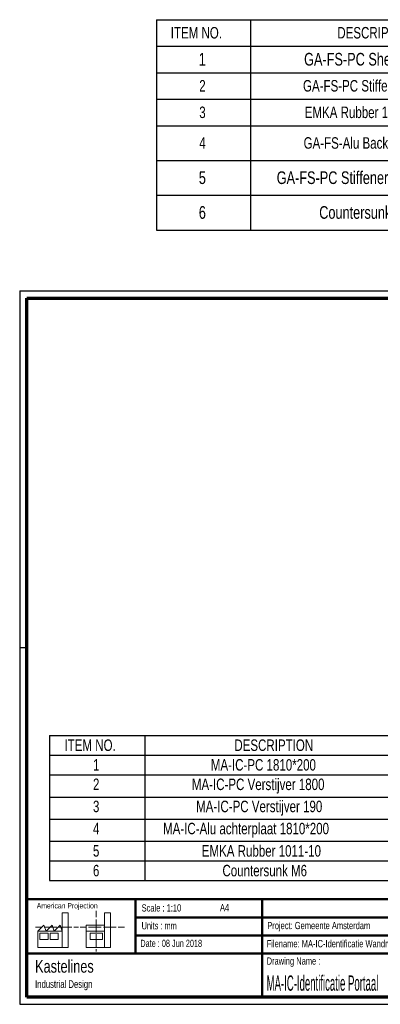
# Paper-space layout 'Sub assem IG' of a CAD drawing. Header units: millimetres. Extents: x 7 to 291, y 7 to 279.
# Tile 1 of 4: x 7 to 106, y 7 to 279. Entities that reach past the tile are written whole.
import ezdxf

# ---------------------------------------------------------------- set-up
doc = ezdxf.new("R2010")
doc.units = ezdxf.units.MM
for name, color, linetype in [('BORDERS', 7, 'Continuous'), ('DRAWING', 7, 'Continuous'), ('LOGO', 7, 'Continuous'), ('TEXT_SHEET_FORMAT', 7, 'Continuous')]:
    doc.layers.add(name, color=color, linetype=linetype)
doc.styles.add('SLDTEXTSTYLE0', font='TXT', dxfattribs={"width": 0.7})
doc.styles.add('SLDTEXTSTYLE1', font='TXT', dxfattribs={"width": 0.75})
doc.styles.add('SLDTEXTSTYLE2', font='TXT', dxfattribs={"width": 0.694444})
doc.styles.add('SLDTEXTSTYLE8', font='TXT', dxfattribs={"width": 0.467045})

# ---------------------------------------------------------------- blocks, each defined once
blk = doc.blocks.new('SW_NOTE_0_8')
at = {"layer": 'DRAWING', "color": 0, "attachment_point": 1, "style": 'SLDTEXTSTYLE1'}
for s, insert, char_height in [('Kastelines', (0, 4.51), 3.5), ('Industrial Design', (0, -1.09), 2.1167)]:
    blk.add_mtext(s, dxfattribs=dict(at, insert=insert, char_height=char_height))
blk = doc.blocks.new('SW_TABLEANNOTATION_0')
at = {"layer": 'LOGO', "color": 0}
for p, q in [((0, 0), (0, -7.33)), ((0, 0), (25.88, 0)), ((25.88, 0), (25.88, -7.33)), ((25.88, 0), (100.5, 0)), ((100.5, 0), (100.5, -7.33)), ((100.5, 0), (121.93, 0)), ((121.93, 0), (121.93, -7.33)), ((0, -7.33), (25.88, -7.33)), ((0, -7.33), (0, -14.65)), ((25.88, -7.33), (100.5, -7.33)), ((25.88, -7.33), (25.88, -14.65)), ((100.5, -7.33), (121.93, -7.33)), ((100.5, -7.33), (100.5, -14.65)), ((121.93, -7.33), (121.93, -14.65)), ((0, -14.65), (0, -21.98)), ((0, -14.65), (25.88, -14.65)), ((25.88, -14.65), (25.88, -21.98)), ((25.88, -14.65), (100.5, -14.65)), ((100.5, -14.65), (100.5, -21.98)), ((100.5, -14.65), (121.93, -14.65)), ((121.93, -14.65), (121.93, -21.98)), ((0, -21.98), (0, -29.31)), ((0, -21.98), (25.88, -21.98)), ((25.88, -21.98), (25.88, -29.31)), ((25.88, -21.98), (100.5, -21.98)), ((100.5, -21.98), (100.5, -29.31)), ((100.5, -21.98), (121.93, -21.98)), ((121.93, -21.98), (121.93, -29.31)), ((0, -29.31), (0, -38.91)), ((0, -29.31), (25.88, -29.31)), ((25.88, -29.31), (25.88, -38.91)), ((25.88, -29.31), (100.5, -29.31)), ((100.5, -29.31), (100.5, -38.91)), ((100.5, -29.31), (121.93, -29.31)), ((121.93, -29.31), (121.93, -38.91)), ((0, -38.91), (0, -48.51)), ((0, -38.91), (25.88, -38.91)), ((25.88, -38.91), (25.88, -48.51)), ((25.88, -38.91), (100.5, -38.91)), ((100.5, -38.91), (100.5, -48.51)), ((100.5, -38.91), (121.93, -38.91)), ((121.93, -38.91), (121.93, -48.51)), ((0, -48.51), (0, -58.11)), ((0, -48.51), (25.88, -48.51)), ((25.88, -48.51), (25.88, -58.11)), ((25.88, -48.51), (100.5, -48.51)), ((100.5, -48.51), (100.5, -58.11)), ((100.5, -48.51), (121.93, -48.51)), ((121.93, -48.51), (121.93, -58.11)), ((0, -58.11), (25.88, -58.11)), ((25.88, -58.11), (100.5, -58.11)), ((100.5, -58.11), (121.93, -58.11))]:
    blk.add_line(p, q, dxfattribs=at)
at = {"layer": 'LOGO', "color": 0, "attachment_point": 1, "style": 'SLDTEXTSTYLE1'}
for s, insert, char_height in [('ITEM NO.', (3.9, -2.02), 3.175), ('DESCRIPTION', (49.91, -2.02), 3.175), ('QTY.', (106.63, -2.02), 3.175), ('1', (11.65, -9.17), 3.5), ('GA-FS-PC Sheet 800', (40.73, -9.17), 3.5), ('1', (109.93, -9.17), 3.5), ('2', (11.77, -16.67), 3.17), ('GA-FS-PC Stiffener 790', (40.43, -16.67), 3.175), ('2', (110.05, -16.67), 3.17), ('3', (11.77, -24), 3.17), ('EMKA Rubber 1011-10', (40.91, -24), 3.175), ('1', (110.05, -24), 3.17), ('4', (11.77, -32.46), 3.17), ('GA-FS-Alu Back sheet', (40.59, -32.46), 3.175), ('1', (110.05, -32.46), 3.17), ('5', (11.65, -41.89), 3.5), ('GA-FS-PC Stiffener 790 Hori', (33.16, -41.89), 3.5), ('2', (109.93, -41.89), 3.5), ('6', (11.65, -51.49), 3.5), ('Countersunk M6', (44.91, -51.49), 3.5), ('6', (109.93, -51.49), 3.5)]:
    blk.add_mtext(s, dxfattribs=dict(at, insert=insert, char_height=char_height))
blk = doc.blocks.new('SW_TABLEANNOTATION_1')
at = {"layer": 'LOGO', "color": 0}
for p, q in [((0, 0), (0, -5.44)), ((0, 0), (26.35, 0)), ((26.35, 0), (26.35, -5.44)), ((26.35, 0), (102.34, 0)), ((102.34, 0), (102.34, -5.44)), ((102.34, 0), (124.16, 0)), ((124.16, 0), (124.16, -5.44)), ((0, -5.44), (26.35, -5.44)), ((0, -5.44), (0, -10.88)), ((26.35, -5.44), (102.34, -5.44)), ((26.35, -5.44), (26.35, -10.88)), ((102.34, -5.44), (124.16, -5.44)), ((102.34, -5.44), (102.34, -10.88)), ((124.16, -5.44), (124.16, -10.88)), ((0, -10.88), (0, -16.98)), ((0, -10.88), (26.35, -10.88)), ((26.35, -10.88), (26.35, -16.98)), ((26.35, -10.88), (102.34, -10.88)), ((102.34, -10.88), (102.34, -16.98)), ((102.34, -10.88), (124.16, -10.88)), ((124.16, -10.88), (124.16, -16.98)), ((0, -16.98), (0, -23.09)), ((0, -16.98), (26.35, -16.98)), ((26.35, -16.98), (26.35, -23.09)), ((26.35, -16.98), (102.34, -16.98)), ((102.34, -16.98), (102.34, -23.09)), ((102.34, -16.98), (124.16, -16.98)), ((124.16, -16.98), (124.16, -23.09)), ((0, -23.09), (0, -29.19)), ((0, -23.09), (26.35, -23.09)), ((26.35, -23.09), (26.35, -29.19)), ((26.35, -23.09), (102.34, -23.09)), ((102.34, -23.09), (102.34, -29.19)), ((102.34, -23.09), (124.16, -23.09)), ((124.16, -23.09), (124.16, -29.19)), ((0, -29.19), (0, -34.63)), ((0, -29.19), (26.35, -29.19)), ((26.35, -29.19), (26.35, -34.63)), ((26.35, -29.19), (102.34, -29.19)), ((102.34, -29.19), (102.34, -34.63)), ((102.34, -29.19), (124.16, -29.19)), ((124.16, -29.19), (124.16, -34.63)), ((0, -34.63), (0, -40.07)), ((0, -34.63), (26.35, -34.63)), ((26.35, -34.63), (26.35, -40.07)), ((26.35, -34.63), (102.34, -34.63)), ((102.34, -34.63), (102.34, -40.07)), ((102.34, -34.63), (124.16, -34.63)), ((124.16, -34.63), (124.16, -40.07)), ((0, -40.07), (26.35, -40.07)), ((26.35, -40.07), (102.34, -40.07)), ((102.34, -40.07), (124.16, -40.07))]:
    blk.add_line(p, q, dxfattribs=at)
at = {"layer": 'LOGO', "color": 0, "attachment_point": 1, "style": 'SLDTEXTSTYLE1'}
for s, insert, char_height in [('ITEM NO.', (4.14, -1.08), 3.175), ('DESCRIPTION', (51.06, -1.08), 3.175), ('QTY.', (108.66, -1.08), 3.175), ('1', (12, -6.51), 3.17), ('MA-IC-PC 1810*200', (44.56, -6.51), 3.175), ('1', (112.08, -6.51), 3.17), ('2', (12, -11.89), 3.17), ('MA-IC-PC Verstijver 1800', (39.32, -11.89), 3.175), ('2', (112.08, -11.89), 3.17), ('3', (12, -17.99), 3.17), ('MA-IC-PC Verstijver 190', (40.49, -17.99), 3.175), ('2', (112.08, -17.99), 3.17), ('4', (12, -24.1), 3.17), ('MA-IC-Alu achterplaat 1810*200', (31.36, -24.1), 3.175), ('1', (112.08, -24.1), 3.17), ('5', (12, -30.27), 3.17), ('EMKA Rubber 1011-10', (42.06, -30.27), 3.175), ('1', (112.08, -30.27), 3.17), ('6', (12, -35.71), 3.17), ('Countersunk M6', (47.77, -35.71), 3.175), ('10', (110.9, -35.71), 3.175)]:
    blk.add_mtext(s, dxfattribs=dict(at, insert=insert, char_height=char_height))

psp = doc.layouts.new('Sub assem IG')

# ---------------------------------------------------------------- linework, layer by layer
at = {"layer": 'BORDERS', "lineweight": 70}
for p, q in [((8.57, 8.78), (8.57, 201.78)), ((8.57, 201.78), (288.57, 201.78)), ((288.57, 8.78), (8.57, 8.78))]:
    psp.add_line(p, q, dxfattribs=at)
at = {"layer": 'BORDERS', "lineweight": 50}
for p, q in [((8.57, 35.78), (288.57, 35.78)), ((38.57, 35.78), (38.57, 20.78)), ((73.57, 35.78), (73.57, 8.78)), ((38.57, 30.78), (143.57, 30.78)), ((38.57, 25.78), (143.57, 25.78)), ((8.57, 20.78), (288.57, 20.78))]:
    psp.add_line(p, q, dxfattribs=at)
at = {"layer": 'TEXT_SHEET_FORMAT'}
for p, q in [((6.57, 203.78), (290.57, 203.78)), ((6.57, 203.78), (6.57, 6.78)), ((6.57, 105.28), (8.62, 105.28)), ((6.57, 6.78), (290.57, 6.78))]:
    psp.add_line(p, q, dxfattribs=at)
at = {"layer": 'TEXT_SHEET_FORMAT', "color": 7, "linetype": 'Continuous', "lineweight": 18}
for p, q in [((18.32, 26.97), (18.32, 32.04)), ((18.32, 32.04), (20, 32.04)), ((20, 32.04), (20, 22.47)), ((27.73, 32.6), (27.73, 30.84)), ((27.73, 30.25), (27.73, 28.49)), ((31.65, 32.03), (29.97, 32.03)), ((29.97, 32.03), (29.97, 22.47)), ((31.65, 26.97), (31.65, 32.03)), ((10.98, 28.1), (12.74, 28.1)), ((11.59, 26.97), (13.28, 28.66)), ((13.28, 28.66), (13.84, 26.97)), ((13.32, 28.1), (15.08, 28.1)), ((13.84, 26.97), (15.52, 28.66)), ((15.08, 28.1), (16.83, 28.1)), ((15.52, 28.66), (16.08, 26.97)), ((16.08, 26.97), (17.76, 28.66)), ((17.42, 28.1), (19.17, 28.1)), ((17.76, 28.66), (18.32, 26.97)), ((19.17, 28.1), (20.93, 28.1)), ((21.51, 28.1), (22.81, 28.1)), ((23.24, 28.1), (25, 28.1)), ((24.93, 28.66), (24.93, 26.97)), ((24.93, 28.66), (29.97, 28.66)), ((25.58, 28.1), (27.34, 28.1)), ((27.34, 28.1), (29.09, 28.1)), ((27.73, 28.49), (27.73, 26.73)), ((29.68, 28.1), (31.43, 28.1)), ((31.43, 28.1), (33.19, 28.1)), ((33.77, 28.1), (35.53, 28.1)), ((18.32, 26.97), (11.59, 26.97)), ((11.59, 26.97), (11.59, 22.47)), ((12.16, 26.41), (14.4, 26.41)), ((12.16, 24.72), (12.16, 26.41)), ((14.4, 24.72), (12.16, 24.72)), ((14.4, 26.41), (14.4, 24.72)), ((14.96, 26.41), (17.2, 26.41)), ((14.96, 24.72), (14.96, 26.41)), ((17.2, 24.72), (14.96, 24.72)), ((17.2, 26.41), (17.2, 24.72)), ((18.32, 26.97), (18.32, 22.47)), ((24.93, 26.97), (29.97, 26.97)), ((24.93, 26.97), (24.93, 22.47)), ((26.05, 26.41), (29.41, 26.41)), ((26.05, 24.72), (26.05, 26.41)), ((29.41, 24.72), (26.05, 24.72)), ((27.73, 26.14), (27.73, 24.38)), ((29.41, 26.41), (29.41, 24.72)), ((31.65, 26.97), (31.65, 22.47)), ((11.59, 22.47), (18.32, 22.47)), ((18.32, 22.47), (20, 22.47)), ((24.93, 22.47), (31.65, 22.47)), ((27.73, 24.38), (27.73, 22.62)), ((27.73, 22.03), (27.73, 21.34))]:
    psp.add_line(p, q, dxfattribs=at)

# ---------------------------------------------------------------- block references
at = {"layer": 'DRAWING'}
psp.add_blockref('SW_NOTE_0_8', (10.83, 14.51), dxfattribs=at)
at = {"layer": 'LOGO'}
for name, p in [('SW_TABLEANNOTATION_0', (44.4, 278.71)), ('SW_TABLEANNOTATION_1', (14.81, 81.01))]:
    psp.add_blockref(name, p, dxfattribs=at)

# ---------------------------------------------------------------- texts
at = {"layer": 'TEXT_SHEET_FORMAT', "attachment_point": 1}
for s, insert, char_height, style in [('American Projection', (11.28, 34.76), 1.5, 'SLDTEXTSTYLE1'), ('Scale : 1:10', (40.25, 34.41), 2, 'SLDTEXTSTYLE1'), ('A4', (61.89, 34.49), 2, 'SLDTEXTSTYLE1'), ('Units : mm', (40.24, 29.48), 2, 'SLDTEXTSTYLE0'), ('Project: Gemeente Amsterdam', (74.96, 29.54), 2, 'SLDTEXTSTYLE1'), ('Date : 08 Jun 2018', (39.89, 24.62), 2, 'SLDTEXTSTYLE2'), ('Filename: MA-IC-Identificatie Wandmontage', (74.8, 24.53), 2, 'SLDTEXTSTYLE1'), ('Drawing Name :', (74.78, 19.74), 2, 'SLDTEXTSTYLE1')]:
    psp.add_mtext(s, dxfattribs=dict(at, insert=insert, char_height=char_height, style=style))
at = {"layer": 'TEXT_SHEET_FORMAT', "color": 218, "insert": (74.78, 14.76), "char_height": 4.2333, "attachment_point": 1, "style": 'SLDTEXTSTYLE8'}
psp.add_mtext('MA-IC-Identificatie Portaal', dxfattribs=at)

doc.saveas('drawing.dxf')
